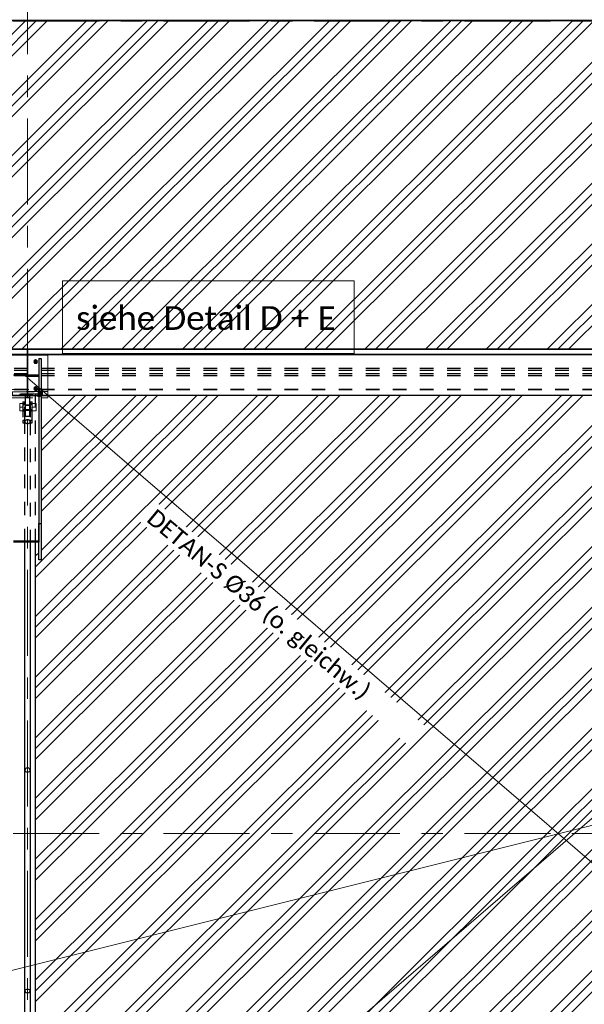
# Model space of a CAD drawing. Header units: metres. Extents: x -25 to 81, y -4 to 26.
# Tile 32 of 53: x 29.91 to 34.09, y 5.5 to 12.77. Entities that reach past the tile are written whole.
import ezdxf

# ---------------------------------------------------------------- set-up
doc = ezdxf.new("R2010")
doc.units = ezdxf.units.M
for name, pattern in [('Rasterlinie', [1.11125, 0.635, -0.15875, 0.15875, -0.15875]), ('Strich', [0.3175, 0.15875, -0.15875]), ('Verdeckt', [0.15, 0.1, -0.05])]:
    doc.linetypes.add(name, pattern=pattern)
for name, color, linetype, lineweight in [('_Verdeckte Linien_', 7, 'Strich', 18), ('A-DETL-THIN', 151, 'Continuous', 18), ('A-FLOR', 192, 'Continuous', 35), ('A-FLOR-PATT', 8, 'Continuous', 50), ('S-BEAM', 12, 'Continuous', 35), ('S-BEAM-HDLN', 1, 'Verdeckt', 25), ('S-COLS', 52, 'Continuous', 18), ('S-COLS-HDLN', 52, 'Verdeckt', 25), ('S-GRID', 1, 'Continuous', 9), ('Text', 250, 'Continuous', 9), ('Tragwerksverbindungen', 7, 'Continuous', 18)]:
    doc.layers.add(name, color=color, linetype=linetype, lineweight=lineweight)
doc.styles.add('Calibri_2', font='calibri.ttf', dxfattribs={"height": 0.125})
doc.styles.add('Calibri_4', font='calibri.ttf', dxfattribs={"height": 0.175})

# ---------------------------------------------------------------- blocks, each defined once
blk = doc.blocks.new('FP_32-Dach _Draufsicht_')
at = {"layer": 'A-FLOR-PATT', "lineweight": 18}
for p, q in [((16.1163, 10.3417), (18.5515, 12.7676)), ((16.1163, 10.3417), (18.5515, 12.7676)), ((16.1956, 10.3417), (18.6308, 12.7676)), ((16.1956, 10.3417), (18.6308, 12.7676)), ((16.275, 10.3417), (18.7102, 12.7676)), ((16.275, 10.3417), (18.7102, 12.7676)), ((16.5653, 10.3417), (19.0005, 12.7676)), ((16.5653, 10.3417), (19.0005, 12.7676)), ((16.6447, 10.3417), (19.0799, 12.7676)), ((16.6447, 10.3417), (19.0799, 12.7676)), ((16.724, 10.3417), (19.1592, 12.7676)), ((16.724, 10.3417), (19.1592, 12.7676)), ((17.0143, 10.3417), (19.4495, 12.7676)), ((17.0143, 10.3417), (19.4495, 12.7676)), ((17.0937, 10.3417), (19.5289, 12.7676)), ((17.0937, 10.3417), (19.5289, 12.7676)), ((17.1731, 10.3417), (19.6082, 12.7676)), ((17.1731, 10.3417), (19.6082, 12.7676)), ((17.4633, 10.3417), (19.8985, 12.7676)), ((17.4633, 10.3417), (19.8985, 12.7676)), ((17.5427, 10.3417), (19.9779, 12.7676)), ((17.5427, 10.3417), (19.9779, 12.7676)), ((17.6221, 10.3417), (20.0573, 12.7676)), ((17.6221, 10.3417), (20.0573, 12.7676)), ((17.9123, 10.3417), (20.3475, 12.7676)), ((17.9123, 10.3417), (20.3475, 12.7676)), ((17.9917, 10.3417), (20.4269, 12.7676)), ((17.9917, 10.3417), (20.4269, 12.7676)), ((18.0711, 10.3417), (20.5063, 12.7676)), ((18.0711, 10.3417), (20.5063, 12.7676)), ((18.3614, 10.3417), (20.7965, 12.7676)), ((18.3614, 10.3417), (20.7965, 12.7676)), ((18.4407, 10.3417), (20.8759, 12.7676)), ((18.4407, 10.3417), (20.8759, 12.7676)), ((18.5201, 10.3417), (20.9553, 12.7676)), ((18.5201, 10.3417), (20.9553, 12.7676)), ((18.8104, 10.3417), (21.2455, 12.7676)), ((18.8104, 10.3417), (21.2455, 12.7676)), ((18.8897, 10.3417), (21.3249, 12.7676)), ((18.8897, 10.3417), (21.3249, 12.7676)), ((18.9691, 10.3417), (21.4043, 12.7676)), ((18.9691, 10.3417), (21.4043, 12.7676)), ((19.2594, 10.3417), (21.6946, 12.7676)), ((19.2594, 10.3417), (21.6946, 12.7676)), ((19.3388, 10.3417), (21.7739, 12.7676)), ((19.3388, 10.3417), (21.7739, 12.7676)), ((19.4181, 10.3417), (21.8533, 12.7676)), ((19.4181, 10.3417), (21.8533, 12.7676)), ((19.7084, 10.3417), (22.1436, 12.7676)), ((19.7084, 10.3417), (22.1436, 12.7676)), ((19.7878, 10.3417), (22.2229, 12.7676)), ((19.7878, 10.3417), (22.2229, 12.7676)), ((19.8672, 10.3417), (22.3023, 12.7676)), ((19.8672, 10.3417), (22.3023, 12.7676)), ((20.1574, 10.3417), (22.5926, 12.7676)), ((20.1574, 10.3417), (22.5926, 12.7676)), ((20.2368, 10.3417), (22.672, 12.7676)), ((20.2368, 10.3417), (22.672, 12.7676)), ((20.3162, 10.3417), (22.7513, 12.7676)), ((20.3162, 10.3417), (22.7513, 12.7676)), ((20.6064, 10.3417), (23.0416, 12.7676)), ((20.6064, 10.3417), (23.0416, 12.7676)), ((20.6858, 10.3417), (23.121, 12.7676)), ((20.6858, 10.3417), (23.121, 12.7676)), ((20.7652, 10.3417), (23.2003, 12.7676)), ((20.7652, 10.3417), (23.2003, 12.7676)), ((21.0555, 10.3417), (23.4906, 12.7676)), ((21.0555, 10.3417), (23.4906, 12.7676)), ((21.1348, 10.3417), (23.57, 12.7676)), ((21.1348, 10.3417), (23.57, 12.7676)), ((21.2142, 10.3417), (23.6494, 12.7676)), ((21.2142, 10.3417), (23.6494, 12.7676)), ((21.5045, 10.3417), (23.9396, 12.7676)), ((21.5045, 10.3417), (23.9396, 12.7676)), ((21.5839, 10.3417), (24.019, 12.7676)), ((21.5839, 10.3417), (24.019, 12.7676)), ((21.6632, 10.3417), (24.0984, 12.7676)), ((21.6632, 10.3417), (24.0984, 12.7676)), ((21.9535, 10.3417), (24.3886, 12.7676)), ((21.9535, 10.3417), (24.3886, 12.7676)), ((22.0329, 10.3417), (24.468, 12.7676)), ((22.0329, 10.3417), (24.468, 12.7676)), ((22.1122, 10.3417), (24.5474, 12.7676)), ((22.1122, 10.3417), (24.5474, 12.7676)), ((22.4025, 10.3417), (24.8376, 12.7676)), ((22.4025, 10.3417), (24.8376, 12.7676)), ((22.4819, 10.3417), (24.917, 12.7676)), ((22.4819, 10.3417), (24.917, 12.7676)), ((22.5613, 10.3417), (24.9964, 12.7676)), ((22.5613, 10.3417), (24.9964, 12.7676)), ((18.6235, 8.7346), (19.8935, 9.9997)), ((18.6235, 8.2873), (20.3425, 9.9997)), ((18.6235, 7.84), (20.7915, 9.9997)), ((18.6235, 7.3926), (21.2405, 9.9997)), ((18.6235, 6.9453), (21.6895, 9.9997)), ((18.6235, 8.6555), (19.9728, 9.9997)), ((18.6235, 8.2082), (20.4218, 9.9997)), ((18.6235, 7.7609), (20.8709, 9.9997)), ((18.6235, 7.3136), (21.3199, 9.9997)), ((18.6235, 6.8663), (21.7689, 9.9997)), ((18.6235, 8.3663), (20.2631, 9.9997)), ((18.6235, 7.919), (20.7121, 9.9997)), ((18.6235, 7.4717), (21.1611, 9.9997)), ((18.6235, 7.0244), (21.6101, 9.9997)), ((18.6235, 8.7346), (19.8935, 9.9997)), ((18.6235, 8.2873), (20.3425, 9.9997)), ((18.6235, 7.84), (20.7915, 9.9997)), ((18.6235, 7.3926), (21.2405, 9.9997)), ((18.6235, 6.9453), (21.6895, 9.9997)), ((18.6235, 8.6555), (19.9728, 9.9997)), ((18.6235, 8.2082), (20.4218, 9.9997)), ((18.6235, 7.7609), (20.8709, 9.9997)), ((18.6235, 7.3136), (21.3199, 9.9997)), ((18.6235, 6.8663), (21.7689, 9.9997)), ((18.6235, 8.3663), (20.2631, 9.9997)), ((18.6235, 7.919), (20.7121, 9.9997)), ((18.6235, 7.4717), (21.1611, 9.9997)), ((18.6235, 7.0244), (21.6101, 9.9997)), ((18.6635, 9.669), (18.9954, 9.9997)), ((18.6635, 9.2217), (19.4444, 9.9997)), ((18.6635, 9.59), (19.0748, 9.9997)), ((18.6635, 9.1426), (19.5238, 9.9997)), ((18.6635, 9.7481), (18.916, 9.9997)), ((18.6635, 9.3008), (19.3651, 9.9997)), ((18.6635, 8.8535), (19.8141, 9.9997)), ((18.6635, 9.669), (18.9954, 9.9997)), ((18.6635, 9.2217), (19.4444, 9.9997)), ((18.6635, 9.59), (19.0748, 9.9997)), ((18.6635, 9.1426), (19.5238, 9.9997)), ((18.6635, 9.7481), (18.916, 9.9997)), ((18.6635, 9.3008), (19.3651, 9.9997)), ((18.6635, 8.8535), (19.8141, 9.9997)), ((18.8213, 6.7741), (22.0591, 9.9997)), ((18.8213, 6.7741), (22.0591, 9.9997)), ((18.9007, 6.7741), (22.1385, 9.9997)), ((18.9007, 6.7741), (22.1385, 9.9997)), ((18.9801, 6.7741), (22.2179, 9.9997)), ((18.9801, 6.7741), (22.2179, 9.9997)), ((19.2703, 6.7741), (22.5082, 9.9997)), ((19.2703, 6.7741), (22.5082, 9.9997)), ((19.3497, 6.7741), (22.5875, 9.9997)), ((19.3497, 6.7741), (22.5875, 9.9997)), ((19.4291, 6.7741), (22.6669, 9.9997)), ((19.4291, 6.7741), (22.6669, 9.9997)), ((19.7193, 6.7741), (22.9572, 9.9997)), ((19.7193, 6.7741), (22.9572, 9.9997)), ((19.7987, 6.7741), (23.0365, 9.9997)), ((19.7987, 6.7741), (23.0365, 9.9997)), ((19.8781, 6.7741), (23.1159, 9.9997)), ((19.8781, 6.7741), (23.1159, 9.9997)), ((20.1683, 6.7741), (23.4062, 9.9997)), ((20.1683, 6.7741), (23.4062, 9.9997)), ((20.2477, 6.7741), (23.4856, 9.9997)), ((20.2477, 6.7741), (23.4856, 9.9997)), ((20.3271, 6.7741), (23.5649, 9.9997)), ((20.3271, 6.7741), (23.5649, 9.9997)), ((20.6174, 6.7741), (23.8552, 9.9997)), ((20.6174, 6.7741), (23.8552, 9.9997)), ((20.6967, 6.7741), (23.9346, 9.9997)), ((20.6967, 6.7741), (23.9346, 9.9997)), ((20.7761, 6.7741), (24.0139, 9.9997)), ((20.7761, 6.7741), (24.0139, 9.9997)), ((21.0664, 6.7741), (24.3042, 9.9997)), ((21.0664, 6.7741), (24.3042, 9.9997)), ((21.1457, 6.7741), (24.3836, 9.9997)), ((21.1457, 6.7741), (24.3836, 9.9997)), ((21.2251, 6.7741), (24.463, 9.9997)), ((21.2251, 6.7741), (24.463, 9.9997)), ((21.5154, 6.7741), (24.7532, 9.9997)), ((21.5154, 6.7741), (24.7532, 9.9997)), ((21.5948, 6.7741), (24.8326, 9.9997)), ((21.5948, 6.7741), (24.8326, 9.9997)), ((21.6741, 6.7741), (24.912, 9.9997)), ((21.6741, 6.7741), (24.912, 9.9997)), ((21.9644, 6.7741), (25.2022, 9.9997)), ((21.9644, 6.7741), (25.2022, 9.9997)), ((22.0438, 6.7741), (25.2816, 9.9997)), ((22.0438, 6.7741), (25.2816, 9.9997)), ((22.1231, 6.7741), (25.361, 9.9997)), ((22.1231, 6.7741), (25.361, 9.9997)), ((22.4134, 6.7741), (25.6512, 9.9997)), ((22.4134, 6.7741), (25.6512, 9.9997)), ((22.4928, 6.7741), (25.7306, 9.9997)), ((22.4928, 6.7741), (25.7306, 9.9997)), ((22.5722, 6.7741), (25.81, 9.9997)), ((22.5722, 6.7741), (25.81, 9.9997)), ((18.6235, 8.8136), (18.6475, 8.8375)), ((18.6235, 8.8136), (18.6475, 8.8375)), ((18.6235, 6.498), (18.9007, 6.7741)), ((18.6235, 6.0507), (19.3497, 6.7741)), ((18.6235, 5.6034), (19.7987, 6.7741)), ((18.6235, 5.1561), (20.2477, 6.7741)), ((18.6235, 4.7088), (20.6967, 6.7741)), ((18.6235, 6.419), (18.9801, 6.7741)), ((18.6235, 5.9716), (19.4291, 6.7741)), ((18.6235, 5.5243), (19.8781, 6.7741)), ((18.6235, 5.077), (20.3271, 6.7741)), ((18.6235, 4.6297), (20.7761, 6.7741)), ((18.6235, 6.5771), (18.8213, 6.7741)), ((18.6235, 6.1298), (19.2703, 6.7741)), ((18.6235, 5.6825), (19.7193, 6.7741)), ((18.6235, 5.2352), (20.1683, 6.7741)), ((18.6235, 4.7879), (20.6174, 6.7741)), ((18.6235, 6.498), (18.9007, 6.7741)), ((18.6235, 6.0507), (19.3497, 6.7741)), ((18.6235, 5.6034), (19.7987, 6.7741)), ((18.6235, 5.1561), (20.2477, 6.7741)), ((18.6235, 4.7088), (20.6967, 6.7741)), ((18.6235, 6.419), (18.9801, 6.7741)), ((18.6235, 5.9716), (19.4291, 6.7741)), ((18.6235, 5.5243), (19.8781, 6.7741)), ((18.6235, 5.077), (20.3271, 6.7741)), ((18.6235, 4.6297), (20.7761, 6.7741)), ((18.6235, 6.5771), (18.8213, 6.7741)), ((18.6235, 6.1298), (19.2703, 6.7741)), ((18.6235, 5.6825), (19.7193, 6.7741)), ((18.6235, 5.2352), (20.1683, 6.7741)), ((18.6235, 4.7879), (20.6174, 6.7741)), ((18.6835, 4.3213), (21.1457, 6.7741)), ((18.6835, 3.874), (21.5948, 6.7741)), ((18.6835, 4.2422), (21.2251, 6.7741)), ((18.6835, 3.7949), (21.6741, 6.7741)), ((18.6835, 4.4003), (21.0664, 6.7741)), ((18.6835, 3.953), (21.5154, 6.7741)), ((18.6835, 3.5057), (21.9644, 6.7741)), ((18.6835, 4.3213), (21.1457, 6.7741)), ((18.6835, 3.874), (21.5948, 6.7741)), ((18.6835, 4.2422), (21.2251, 6.7741)), ((18.6835, 3.7949), (21.6741, 6.7741)), ((18.6835, 4.4003), (21.0664, 6.7741)), ((18.6835, 3.953), (21.5154, 6.7741)), ((18.6835, 3.5057), (21.9644, 6.7741)), ((18.722, 3.465), (22.0438, 6.7741)), ((18.722, 3.465), (22.0438, 6.7741)), ((18.8014, 3.465), (22.1231, 6.7741)), ((18.8014, 3.465), (22.1231, 6.7741)), ((19.0916, 3.465), (22.4134, 6.7741)), ((19.0916, 3.465), (22.4134, 6.7741)), ((19.171, 3.465), (22.4928, 6.7741)), ((19.171, 3.465), (22.4928, 6.7741)), ((19.2504, 3.465), (22.5722, 6.7741)), ((19.2504, 3.465), (22.5722, 6.7741)), ((19.5407, 3.465), (22.8624, 6.7741)), ((19.5407, 3.465), (22.8624, 6.7741)), ((19.62, 3.465), (22.9418, 6.7741)), ((19.62, 3.465), (22.9418, 6.7741)), ((19.6994, 3.465), (23.0212, 6.7741)), ((19.6994, 3.465), (23.0212, 6.7741)), ((19.9897, 3.465), (23.3114, 6.7741)), ((19.9897, 3.465), (23.3114, 6.7741)), ((20.069, 3.465), (23.3908, 6.7741)), ((20.069, 3.465), (23.3908, 6.7741)), ((20.1484, 3.465), (23.4702, 6.7741)), ((20.1484, 3.465), (23.4702, 6.7741)), ((20.4387, 3.465), (23.7604, 6.7741)), ((20.4387, 3.465), (23.7604, 6.7741)), ((20.5181, 3.465), (23.8398, 6.7741)), ((20.5181, 3.465), (23.8398, 6.7741)), ((20.5974, 3.465), (23.9192, 6.7741)), ((20.5974, 3.465), (23.9192, 6.7741))]:
    blk.add_line(p, q, dxfattribs=at)
blk = doc.blocks.new('HEB Träger - HEB 500-V41-Dach _Draufsicht_')
at = {"layer": 'S-BEAM', "lineweight": 25}
for p, q in [((46.5635, 22.3397), (-1.4365, 22.3397)), ((46.5635, 22.3421), (3.9213, 22.3421)), ((46.5635, 22.301), (-1.4365, 22.301)), ((46.5635, 22.2985), (-1.4365, 22.2985)), ((26.4135, 21.9997), (18.7135, 21.9997))]:
    blk.add_line(p, q, dxfattribs=at)
at = {"layer": 'S-BEAM-HDLN'}
for p, q in [((46.5635, 22.1975), (-1.4365, 22.1975)), ((46.5635, 22.183), (-1.4365, 22.183)), ((46.5635, 22.1588), (-1.4365, 22.1588)), ((46.5635, 22.1443), (-1.4365, 22.1443)), ((46.5635, 22.0432), (-1.4365, 22.0432)), ((46.5635, 22.0408), (-1.4365, 22.0408)), ((-1.4365, 22.0021), (46.5635, 22.0021)), ((18.7135, 21.9997), (18.4136, 21.9997))]:
    blk.add_line(p, q, dxfattribs=at)
blk = doc.blocks.new('Rundstahl Träger - RB 36-V39-Dach _Draufsicht_')
at = {"layer": 'S-BEAM', "lineweight": 25}
for p, q in [((2.5435, 17.6012), (2.5435, 20.9147)), ((2.5835, 20.9147), (2.5835, 17.6012))]:
    blk.add_line(p, q, dxfattribs=at)
for major_axis, start_param, end_param in [((0.02, 0), 0.014492, 3.127101), ((-0.02, 0), 0, 3.141593)]:
    blk.add_ellipse((2.5635, 17.6012), major_axis=major_axis, ratio=0.649446, start_param=start_param, end_param=end_param, dxfattribs=at)
at = {"layer": 'S-BEAM-HDLN'}
for p, q in [((2.5435, 20.9148), (2.5435, 21.8058)), ((2.5835, 21.8058), (2.5835, 20.9148))]:
    blk.add_line(p, q, dxfattribs=at)
for start_param, end_param in [(0, 3.141593), (3.156084, 6.268693)]:
    blk.add_ellipse((2.5635, 21.8058), major_axis=(0.02, 0), ratio=0.649446, start_param=start_param, end_param=end_param, dxfattribs=at)
blk = doc.blocks.new('Rundstahl Träger - RB 36-V40-Dach _Draufsicht_')
at = {"layer": 'S-BEAM', "lineweight": 25}
for p, q in [((2.5435, 16.3748), (2.5435, 19.2329)), ((2.5835, 19.2329), (2.5835, 16.3748))]:
    blk.add_line(p, q, dxfattribs=at)
for start_param, end_param in [(0, 3.141593), (3.154186, 6.270592)]:
    blk.add_ellipse((2.5635, 19.2329), major_axis=(0.02, 0), ratio=0.750552, start_param=start_param, end_param=end_param, dxfattribs=at)
at = {"layer": 'S-BEAM-HDLN'}
for p, q in [((2.5435, 15.6139), (2.5435, 16.3748)), ((2.5835, 16.3748), (2.5835, 15.6139))]:
    blk.add_line(p, q, dxfattribs=at)
for start_param, end_param in [(0.012594, 3.128999), (3.141593, 6.283185)]:
    blk.add_ellipse((2.5635, 15.6139), major_axis=(0.02, 0), ratio=0.750552, start_param=start_param, end_param=end_param, dxfattribs=at)
blk = doc.blocks.new('Öse45 - Öse2-1138563-Dach _Draufsicht_')
at = {"layer": 'S-COLS-HDLN'}
for p, q in [((2.5287, 46.9145), (2.5437, 46.9145)), ((2.5287, 46.9145), (2.5287, 46.9012)), ((2.5437, 46.9012), (2.5437, 46.9145)), ((2.5287, 46.9012), (2.5287, 46.7769)), ((2.5287, 46.9012), (2.5437, 46.9012)), ((2.5287, 46.8934), (2.5437, 46.8934)), ((2.5437, 46.8563), (2.5287, 46.8563)), ((2.5287, 46.8484), (2.5437, 46.8484)), ((2.5437, 46.7769), (2.5437, 46.9012)), ((2.5287, 46.7769), (2.5287, 46.7588)), ((2.5437, 46.7769), (2.5287, 46.7769)), ((2.5287, 46.7588), (2.5437, 46.7588)), ((2.5437, 46.7588), (2.5437, 46.7769))]:
    blk.add_line(p, q, dxfattribs=at)
blk = doc.blocks.new('Öse46 - Öse2-1138577-Dach _Draufsicht_')
at = {"layer": 'S-COLS-HDLN'}
for p, q in [((2.5835, 46.9145), (2.5985, 46.9145)), ((2.5835, 46.9145), (2.5835, 46.9012)), ((2.5985, 46.9012), (2.5985, 46.9145)), ((2.5835, 46.9012), (2.5835, 46.7769)), ((2.5835, 46.9012), (2.5985, 46.9012)), ((2.5835, 46.8934), (2.5985, 46.8934)), ((2.5985, 46.8563), (2.5835, 46.8563)), ((2.5835, 46.8484), (2.5985, 46.8484)), ((2.5985, 46.7769), (2.5985, 46.9012)), ((2.5835, 46.7769), (2.5835, 46.7588)), ((2.5985, 46.7769), (2.5835, 46.7769)), ((2.5835, 46.7588), (2.5985, 46.7588)), ((2.5985, 46.7588), (2.5985, 46.7769))]:
    blk.add_line(p, q, dxfattribs=at)
blk = doc.blocks.new('SP-TV-Schraube_Mutter_001 - M36-1128530-Dach _Draufsicht_')
at = {"layer": '_Verdeckte Linien_'}
for p, q in [((0, 0.0225), (-0.0275, 0.0225)), ((-0.0275, 0), (-0.0275, 0.0225)), ((-0.0275, 0), (0, 0)), ((-0.018, -0.0698), (-0.018, 0)), ((0.0275, 0.0225), (0, 0.0225)), ((0, 0.0225), (0, 0)), ((0, 0), (0.0275, 0)), ((0.018, 0), (0.018, -0.0698)), ((0.0275, 0.0225), (0.0275, 0)), ((0, -0.0698), (-0.0275, -0.0698)), ((-0.0275, -0.0988), (-0.0275, -0.0698)), ((0.0275, -0.0698), (0, -0.0698)), ((0, -0.0698), (0, -0.0988)), ((0.0275, -0.0698), (0.0275, -0.0988)), ((-0.0275, -0.0988), (0, -0.0988)), ((0, -0.0988), (0.0275, -0.0988))]:
    blk.add_line(p, q, dxfattribs=at)
blk = doc.blocks.new('Verbindungsblech23 - Verbindungsblech2-1138802-Dach _Draufsicht_')
at = {"layer": 'S-COLS'}
for p, q in [((2.5605, 34.9389), (2.5605, 34.9026)), ((2.5605, 34.9389), (2.5665, 34.9389)), ((2.5665, 34.9026), (2.5665, 34.9389)), ((2.5605, 34.9026), (2.5605, 34.9008)), ((2.5665, 34.9026), (2.5605, 34.9026)), ((2.5665, 34.9008), (2.5665, 34.9026))]:
    blk.add_line(p, q, dxfattribs=at)
at = {"layer": 'S-COLS-HDLN'}
for p, q in [((2.5665, 34.9264), (2.5605, 34.9264)), ((2.5605, 34.9008), (2.5605, 34.8876)), ((2.5605, 34.8876), (2.5605, 34.7837)), ((2.5605, 34.8876), (2.5665, 34.8876)), ((2.5665, 34.8876), (2.5665, 34.9008)), ((2.5665, 34.7837), (2.5665, 34.8876)), ((2.5605, 34.8223), (2.5665, 34.8223)), ((2.5665, 34.7953), (2.5605, 34.7953)), ((2.5605, 34.7837), (2.5605, 34.7608)), ((2.5665, 34.7837), (2.5605, 34.7837)), ((2.5605, 34.7608), (2.5665, 34.7608)), ((2.5665, 34.7608), (2.5665, 34.7837))]:
    blk.add_line(p, q, dxfattribs=at)
blk = doc.blocks.new('Verbindungsblech24 - Verbindungsblech2-1138819-Dach _Draufsicht_')
at = {"layer": 'S-COLS-HDLN'}
for p, q in [((2.5605, 34.7808), (2.5605, 34.7464)), ((2.5605, 34.7808), (2.5665, 34.7808)), ((2.5665, 34.7464), (2.5665, 34.7808)), ((2.5665, 34.7581), (2.5605, 34.7581)), ((2.5605, 34.7464), (2.5605, 34.7193)), ((2.5665, 34.7464), (2.5605, 34.7464)), ((2.5605, 34.7193), (2.5605, 34.6154)), ((2.5605, 34.7193), (2.5665, 34.7193)), ((2.5665, 34.7193), (2.5665, 34.7464)), ((2.5665, 34.6154), (2.5665, 34.7193)), ((2.5605, 34.6541), (2.5665, 34.6541)), ((2.5665, 34.6391), (2.5605, 34.6391)), ((2.5605, 34.6154), (2.5605, 34.6028)), ((2.5665, 34.6154), (2.5605, 34.6154)), ((2.5665, 34.6028), (2.5665, 34.6154)), ((2.5605, 34.6028), (2.5665, 34.6028))]:
    blk.add_line(p, q, dxfattribs=at)
blk = doc.blocks.new('Lasche richtig24 - Lasche richtig-1138838-Dach _Draufsicht_')
at = {"layer": 'S-COLS-HDLN'}
for p, q in [((2.546, 34.6064), (2.546, 34.5842)), ((2.546, 34.6064), (2.581, 34.6064)), ((2.581, 34.601), (2.546, 34.601)), ((2.546, 34.5842), (2.546, 34.5271)), ((2.581, 34.5842), (2.546, 34.5842)), ((2.581, 34.5842), (2.581, 34.6064)), ((2.581, 34.5271), (2.581, 34.5842)), ((2.546, 34.5271), (2.546, 34.4432)), ((2.546, 34.5263), (2.581, 34.5263)), ((2.581, 34.4892), (2.546, 34.4892)), ((2.581, 34.4432), (2.581, 34.5271)), ((2.581, 34.4432), (2.546, 34.4432))]:
    blk.add_line(p, q, dxfattribs=at)
blk = doc.blocks.new('SP-TV-Schraube_DIN4017_001 - M12-1132153-Dach _Draufsicht_')
at = {"layer": '_Verdeckte Linien_'}
for p, q in [((2.6425, 22.0076), (2.6425, 22.0534)), ((2.6545, 22.0534), (2.6545, 22.0076)), ((2.6395, 22.008), (2.6485, 22.0085)), ((2.6395, 22.0071), (2.6395, 22.008)), ((2.6485, 22.0067), (2.6395, 22.0071)), ((2.6395, 22.0071), (2.6395, 21.9997)), ((2.6485, 22.001), (2.6395, 22.0006)), ((2.6395, 21.9997), (2.6485, 21.9992)), ((2.6485, 22.0085), (2.6575, 22.008)), ((2.6485, 22.0067), (2.6485, 22.0085)), ((2.6575, 22.0071), (2.6485, 22.0067)), ((2.6485, 21.9992), (2.6485, 22.0067)), ((2.6575, 22.0006), (2.6485, 22.001)), ((2.6485, 21.9992), (2.6575, 21.9997)), ((2.6575, 22.008), (2.6575, 22.0071)), ((2.6575, 21.9997), (2.6575, 22.0071))]:
    blk.add_line(p, q, dxfattribs=at)
for centre, start_param, end_param in [((2.6485, 22.0534), 0, 3.141593), ((2.6485, 22.0534), 3.141593, 6.283185), ((2.6485, 22.0076), 0, 3.141593), ((2.6485, 22.0076), 3.141593, 6.283185)]:
    blk.add_ellipse(centre, major_axis=(0.006, 0), ratio=0.087156, start_param=start_param, end_param=end_param, dxfattribs=at)
blk = doc.blocks.new('SP-TV-Schraube_DIN4017_001 - M12-1132165-Dach _Draufsicht_')
at = {"layer": '_Verdeckte Linien_'}
for p, q in [((2.6425, 22.0001), (2.6425, 22.0456)), ((2.6545, 22.0456), (2.6545, 22.0001)), ((2.6395, 22.0006), (2.6485, 22.001)), ((2.6395, 21.9997), (2.6395, 22.0006)), ((2.6485, 21.9992), (2.6395, 21.9997)), ((2.6395, 21.9997), (2.6395, 21.9922)), ((2.6485, 21.9935), (2.6395, 21.9931)), ((2.6395, 21.9922), (2.6485, 21.9917)), ((2.6485, 22.001), (2.6575, 22.0006)), ((2.6485, 21.9993), (2.6485, 22.001)), ((2.6575, 21.9997), (2.6485, 21.9992)), ((2.6485, 21.9917), (2.6485, 21.9992)), ((2.6575, 21.9931), (2.6485, 21.9935)), ((2.6485, 21.9917), (2.6575, 21.9922)), ((2.6575, 22.0006), (2.6575, 21.9997)), ((2.6575, 21.9922), (2.6575, 21.9997))]:
    blk.add_line(p, q, dxfattribs=at)
for centre, start_param, end_param in [((2.6485, 22.0456), 0, 3.141593), ((2.6485, 22.0456), 3.141593, 6.283185), ((2.6485, 22.0001), 0, 3.141593), ((2.6485, 22.0001), 3.141593, 6.283185)]:
    blk.add_ellipse(centre, major_axis=(0.006, 0), ratio=0.087156, start_param=start_param, end_param=end_param, dxfattribs=at)
blk = doc.blocks.new('SP-TV-AP-Rechteck_002 - AP-Rechteck-V55-Dach _Draufsicht_')
at = {"layer": '_Verdeckte Linien_'}
for p, q in [((2.4135, 9.9997), (2.4135, 10.0428)), ((2.4135, 10.0428), (2.7135, 10.0428)), ((2.7135, 10.0428), (2.7135, 9.9997)), ((2.7135, 10.0279), (2.4135, 10.0279)), ((2.6635, 9.9975), (2.4436, 9.9975)), ((2.4436, 9.9826), (2.6635, 9.9826))]:
    blk.add_line(p, q, dxfattribs=at)
at = {"layer": 'Tragwerksverbindungen'}
for p, q in [((2.4135, 9.9997), (2.4135, 9.9993)), ((2.4135, 9.9975), (2.4135, 9.9993)), ((2.4435, 9.9975), (2.4135, 9.9975)), ((2.4135, 9.9975), (2.4135, 9.9826)), ((2.4135, 9.9826), (2.4435, 9.9826)), ((2.7135, 9.9975), (2.6635, 9.9975)), ((2.6635, 9.9826), (2.7135, 9.9826)), ((2.7135, 9.9993), (2.7135, 9.9997)), ((2.7135, 9.9993), (2.7135, 9.9975)), ((2.7135, 9.9975), (2.7135, 9.9826))]:
    blk.add_line(p, q, dxfattribs=at)
blk = doc.blocks.new('SP-TV-AP-Rechteck_002 - AP-Rechteck-V57-Dach _Draufsicht_')
at = {"layer": '_Verdeckte Linien_'}
for p, q in [((2.4135, 9.9997), (2.7135, 9.9997)), ((2.6635, 9.9979), (2.4436, 9.9979))]:
    blk.add_line(p, q, dxfattribs=at)
at = {"layer": 'Tragwerksverbindungen'}
for p, q in [((2.7135, 10.2985), (2.4135, 10.2985)), ((2.4135, 10.2985), (2.4135, 10.2968)), ((2.4135, 9.9979), (2.4135, 10.2968)), ((2.4135, 10.2968), (2.7135, 10.2968)), ((2.7135, 10.2985), (2.7135, 10.2968)), ((2.7135, 10.2968), (2.7135, 9.9979)), ((2.4435, 9.9979), (2.4135, 9.9979)), ((2.7135, 9.9979), (2.6635, 9.9979))]:
    blk.add_line(p, q, dxfattribs=at)
blk = doc.blocks.new('SP-TV-AP-Rechteck_002 - AP-Rechteck-V47-Dach _Draufsicht_')
at = {"layer": '_Verdeckte Linien_'}
for p, q in [((2.4535, 22.0121), (2.4535, 22.0261)), ((2.4535, 22.0261), (2.6735, 22.0261)), ((2.6735, 22.0121), (2.4535, 22.0121)), ((2.4535, 22.0121), (2.4535, 21.9972)), ((2.6735, 22.0111), (2.4535, 22.0111)), ((2.4535, 21.9972), (2.6735, 21.9972)), ((2.6735, 22.0261), (2.6735, 22.0121)), ((2.6735, 22.0121), (2.6735, 21.9972))]:
    blk.add_line(p, q, dxfattribs=at)
blk = doc.blocks.new('SP-TV-Schraube_DIN4017_001 - M14-V48-Dach _Draufsicht_')
at = {"layer": '_Verdeckte Linien_'}
for p, q in [((2.6235, 22.0644), (2.613, 22.0583)), ((2.613, 22.0575), (2.6235, 22.0636)), ((2.613, 22.0583), (2.613, 22.0575)), ((2.613, 22.0455), (2.613, 22.0575)), ((2.613, 22.0462), (2.6235, 22.0402)), ((2.617, 22.0432), (2.613, 22.0455)), ((2.6165, 22.0458), (2.6165, 22.0515)), ((2.6235, 22.0394), (2.6172, 22.0431)), ((2.634, 22.0583), (2.6235, 22.0644)), ((2.6235, 22.0644), (2.6235, 22.0636)), ((2.6235, 22.0636), (2.634, 22.0575)), ((2.6235, 22.0402), (2.634, 22.0462)), ((2.6299, 22.0431), (2.6235, 22.0394)), ((2.6235, 22.0402), (2.6235, 22.0394)), ((2.634, 22.0455), (2.63, 22.0432)), ((2.6305, 22.0515), (2.6305, 22.0458)), ((2.634, 22.0575), (2.634, 22.0583)), ((2.634, 22.0575), (2.634, 22.0455))]:
    blk.add_line(p, q, dxfattribs=at)
for centre, start_param, end_param in [((2.6235, 22.0515), 0, 3.141593), ((2.6235, 22.0458), 0, 3.141593), ((2.6235, 22.0515), 3.141593, 3.559583), ((2.6235, 22.0458), 3.141593, 6.283185), ((2.6235, 22.0515), 3.579632, 5.845146), ((2.6235, 22.0515), 5.865195, 6.283185)]:
    blk.add_ellipse(centre, major_axis=(0.007, 0), ratio=0.996195, start_param=start_param, end_param=end_param, dxfattribs=at)
blk = doc.blocks.new('TH-VE-Mutter - M14-V49-Dach _Draufsicht_')
at = {"layer": '_Verdeckte Linien_'}
for p, q in [((2.6108, 22.0465), (2.6108, 22.0471)), ((2.6172, 22.0573), (2.6172, 22.058)), ((2.6172, 22.0355), (2.6172, 22.0361)), ((2.6176, 22.0463), (2.6176, 22.0471)), ((2.6294, 22.0471), (2.6294, 22.0463)), ((2.6299, 22.0573), (2.6299, 22.058)), ((2.6299, 22.0355), (2.6299, 22.0361)), ((2.6362, 22.0471), (2.6362, 22.0465))]:
    blk.add_line(p, q, dxfattribs=at)
for centre, major_axis, start_param, end_param in [((2.6235, 22.0472), (0.0099, 0), 0, 3.141593), ((2.6235, 22.0462), (0.0099, 0), 0, 3.141593), ((2.6235, 22.0472), (0.0099, 0), 3.141593, 3.171412), ((2.6235, 22.0472), (0.0099, 0), 3.210102, 6.214676), ((2.6235, 22.0462), (0.0099, 0), 3.141593, 6.283185), ((2.6235, 22.0472), (0.007, 0), 0, 3.141593), ((2.6235, 22.0462), (0.007, 0), 0, 3.141593), ((2.6235, 22.0472), (0.007, 0), 3.141593, 3.183766), ((2.6235, 22.0462), (0.007, 0), 3.141593, 6.283185), ((2.6235, 22.0472), (0.007, 0), 3.238485, 6.186293), ((2.6235, 22.0471), (0.00592, 0), 0, 3.141593), ((2.6235, 22.0463), (0.00592, 0), 0, 3.141593), ((2.6235, 22.0471), (0.00592, 0), 3.141593, 3.175287), ((2.6235, 22.0471), (0.00592, 0), 3.240022, 6.184756), ((2.6235, 22.0463), (0.00592, 0), 3.141593, 6.283185), ((2.6235, 22.0471), (0.00592, 0), 6.249491, 6.283185), ((2.6235, 22.0472), (0.007, 0), 6.241012, 6.283185), ((2.6235, 22.0472), (0.0099, 0), 6.253366, 6.283185)]:
    blk.add_ellipse(centre, major_axis=major_axis, ratio=0.996195, start_param=start_param, end_param=end_param, dxfattribs=at)
for points in [[(2.6108, 22.0471), (2.6115, 22.0483), (2.613, 22.0508), (2.615, 22.0544), (2.6165, 22.0568), (2.6172, 22.058)], [(2.6172, 22.0573), (2.6165, 22.0561), (2.615, 22.0535), (2.613, 22.05), (2.6115, 22.0476), (2.6108, 22.0464)], [(2.6172, 22.0361), (2.6165, 22.0374), (2.615, 22.0399), (2.613, 22.0434), (2.6115, 22.0459), (2.6108, 22.0471)], [(2.6108, 22.0464), (2.6115, 22.0451), (2.613, 22.0426), (2.615, 22.039), (2.6165, 22.0366), (2.6172, 22.0354)], [(2.6172, 22.058), (2.6186, 22.0581), (2.6214, 22.0581), (2.6256, 22.0581), (2.6284, 22.0581), (2.6299, 22.058)], [(2.6299, 22.0573), (2.6284, 22.0573), (2.6256, 22.0573), (2.6214, 22.0573), (2.6186, 22.0573), (2.6172, 22.0573)], [(2.6299, 22.0361), (2.6285, 22.0361), (2.6256, 22.0362), (2.6215, 22.0362), (2.6186, 22.0361), (2.6172, 22.0361)], [(2.6172, 22.0354), (2.6186, 22.0354), (2.6215, 22.0353), (2.6256, 22.0353), (2.6285, 22.0354), (2.6299, 22.0354)], [(2.6299, 22.058), (2.6306, 22.0568), (2.632, 22.0544), (2.6341, 22.0509), (2.6355, 22.0483), (2.6362, 22.0471)], [(2.6362, 22.0464), (2.6355, 22.0476), (2.6341, 22.05), (2.632, 22.0536), (2.6306, 22.0561), (2.6299, 22.0573)], [(2.6362, 22.0471), (2.6355, 22.0459), (2.6341, 22.0434), (2.632, 22.0399), (2.6306, 22.0374), (2.6299, 22.0361)], [(2.6299, 22.0354), (2.6306, 22.0366), (2.632, 22.039), (2.6341, 22.0426), (2.6355, 22.0451), (2.6362, 22.0464)]]:
    blk.add_open_spline(points, degree=3, dxfattribs=at)
blk = doc.blocks.new('SP-TV-Schraube_DIN4017_001 - M14-V50-Dach _Draufsicht_')
at = {"layer": '_Verdeckte Linien_'}
for p, q in [((2.6235, 22.2636), (2.613, 22.2576)), ((2.613, 22.2568), (2.6235, 22.2628)), ((2.613, 22.2576), (2.613, 22.2568)), ((2.613, 22.2447), (2.613, 22.2568)), ((2.634, 22.2576), (2.6235, 22.2636)), ((2.6235, 22.2636), (2.6235, 22.2628)), ((2.6235, 22.2628), (2.634, 22.2568)), ((2.634, 22.2568), (2.634, 22.2576)), ((2.634, 22.2568), (2.634, 22.2447)), ((2.613, 22.2455), (2.6235, 22.2394)), ((2.617, 22.2424), (2.613, 22.2447)), ((2.6235, 22.2387), (2.6172, 22.2423)), ((2.6235, 22.2394), (2.634, 22.2455)), ((2.6299, 22.2423), (2.6235, 22.2387)), ((2.6235, 22.2394), (2.6235, 22.2387)), ((2.634, 22.2447), (2.63, 22.2424))]:
    blk.add_line(p, q, dxfattribs=at)
for start_param, end_param in [(0, 3.141593), (3.141593, 3.559583), (3.579632, 5.845146), (5.865195, 6.283185)]:
    blk.add_ellipse((2.6235, 22.2507), major_axis=(0.007, 0), ratio=0.996195, start_param=start_param, end_param=end_param, dxfattribs=at)
at = {"layer": 'Tragwerksverbindungen'}
for p, q in [((2.6165, 22.245), (2.6165, 22.2507)), ((2.6305, 22.2507), (2.6305, 22.245))]:
    blk.add_line(p, q, dxfattribs=at)
for start_param, end_param in [(0, 3.141593), (3.141593, 6.283185)]:
    blk.add_ellipse((2.6235, 22.245), major_axis=(0.007, 0), ratio=0.996195, start_param=start_param, end_param=end_param, dxfattribs=at)
blk = doc.blocks.new('TH-VE-Mutter - M14-V58-Dach _Draufsicht_')
at = {"layer": '_Verdeckte Linien_'}
for p, q in [((2.6172, 10.2348), (2.6172, 10.2353)), ((2.6176, 10.2456), (2.6176, 10.2463)), ((2.6294, 10.2463), (2.6294, 10.2456)), ((2.6299, 10.2348), (2.6299, 10.2353))]:
    blk.add_line(p, q, dxfattribs=at)
for centre, major_axis, start_param, end_param in [((2.6235, 10.2464), (0.0099, 0), 0, 3.141593), ((2.6235, 10.2464), (0.007, 0), 0, 3.141593), ((2.6235, 10.2464), (0.0099, 0), 3.141593, 3.171412), ((2.6235, 10.2464), (0.0099, 0), 3.210102, 6.214676), ((2.6235, 10.2464), (0.007, 0), 3.141593, 3.183766), ((2.6235, 10.2455), (0.007, 0), 3.141593, 6.283185), ((2.6235, 10.2464), (0.007, 0), 3.238485, 6.186293), ((2.6235, 10.2455), (0.007, 0), 2.879793, 2.939126), ((2.6235, 10.2463), (0.00592, 0), 0, 3.141593), ((2.6235, 10.2456), (0.00592, 0), 0, 3.141593), ((2.6235, 10.2463), (0.00592, 0), 3.141593, 3.175287), ((2.6235, 10.2463), (0.00592, 0), 3.240022, 6.184756), ((2.6235, 10.2456), (0.00592, 0), 3.141593, 6.283185), ((2.6235, 10.2463), (0.00592, 0), 6.249491, 6.283185), ((2.6235, 10.2455), (0.007, 0), 0.202467, 0.261799), ((2.6235, 10.2464), (0.007, 0), 6.241012, 6.283185), ((2.6235, 10.2464), (0.0099, 0), 6.253366, 6.283185)]:
    blk.add_ellipse(centre, major_axis=major_axis, ratio=0.996195, start_param=start_param, end_param=end_param, dxfattribs=at)
for points in [[(2.6172, 10.2353), (2.6165, 10.2366), (2.615, 10.2391), (2.613, 10.2427), (2.6115, 10.2451), (2.6108, 10.2463)], [(2.6299, 10.2353), (2.6285, 10.2354), (2.6256, 10.2354), (2.6215, 10.2354), (2.6186, 10.2354), (2.6172, 10.2353)], [(2.6362, 10.2463), (2.6355, 10.2451), (2.6341, 10.2427), (2.632, 10.2391), (2.6306, 10.2366), (2.6299, 10.2353)]]:
    blk.add_open_spline(points, degree=3, dxfattribs=at)
at = {"layer": 'Tragwerksverbindungen'}
for p, q in [((2.6172, 10.2566), (2.6172, 10.2573)), ((2.6299, 10.2566), (2.6299, 10.2573)), ((2.6108, 10.2457), (2.6108, 10.2463)), ((2.6362, 10.2463), (2.6362, 10.2457))]:
    blk.add_line(p, q, dxfattribs=at)
for major_axis, start_param, end_param in [((0.0099, 0), 0, 3.141593), ((0.0099, 0), 3.141593, 6.283185), ((0.007, 0), 2.946233, 3.141593), ((0.007, 0), 0.261799, 2.879793), ((0.007, 0), 0, 0.19536)]:
    blk.add_ellipse((2.6235, 10.2455), major_axis=major_axis, ratio=0.996195, start_param=start_param, end_param=end_param, dxfattribs=at)
for points in [[(2.6108, 10.2463), (2.6115, 10.2476), (2.613, 10.2501), (2.615, 10.2536), (2.6165, 10.2561), (2.6172, 10.2573)], [(2.6172, 10.2566), (2.6165, 10.2553), (2.615, 10.2528), (2.613, 10.2492), (2.6115, 10.2468), (2.6108, 10.2456)], [(2.6172, 10.2573), (2.6186, 10.2573), (2.6214, 10.2573), (2.6256, 10.2573), (2.6284, 10.2573), (2.6299, 10.2573)], [(2.6299, 10.2566), (2.6284, 10.2565), (2.6256, 10.2565), (2.6214, 10.2565), (2.6186, 10.2565), (2.6172, 10.2566)], [(2.6299, 10.2573), (2.6306, 10.2561), (2.632, 10.2537), (2.6341, 10.2501), (2.6355, 10.2476), (2.6362, 10.2463)], [(2.6362, 10.2456), (2.6355, 10.2468), (2.6341, 10.2492), (2.632, 10.2528), (2.6306, 10.2553), (2.6299, 10.2566)], [(2.6108, 10.2456), (2.6115, 10.2443), (2.613, 10.2418), (2.615, 10.2383), (2.6165, 10.2359), (2.6172, 10.2347)], [(2.6172, 10.2347), (2.6186, 10.2346), (2.6215, 10.2346), (2.6256, 10.2346), (2.6285, 10.2346), (2.6299, 10.2347)], [(2.6299, 10.2347), (2.6306, 10.2359), (2.632, 10.2383), (2.6341, 10.2418), (2.6355, 10.2443), (2.6362, 10.2456)]]:
    blk.add_open_spline(points, degree=3, dxfattribs=at)

msp = doc.modelspace()

# ---------------------------------------------------------------- linework, layer by layer
at = {"layer": 'A-DETL-THIN'}
for p, q in [((9.9724, 0.7812), (57.9724, 12.7812)), ((37.9724, 10.1694), (29.9724, 3.2879)), ((29.9724, 10.1294), (37.9724, 3.2665))]:
    msp.add_line(p, q, dxfattribs=at)
at = {"layer": 'A-FLOR'}
msp.add_line((57.9724, 12.7682), (9.9724, 12.7682), dxfattribs=at)
at = {"layer": 'S-BEAM', "lineweight": 25}
for p, q in [((30.0564, 10.2723), (30.0564, 9.0548)), ((30.0724, 10.2723), (30.0724, 9.0548)), ((29.8684, 10.151), (30.0564, 10.151)), ((30.0564, 10.151), (30.0564, 8.9263)), ((30.0724, 10.0187), (30.0724, 8.7863)), ((30.0564, 8.9263), (30.0564, 9.0548)), ((30.0564, 9.0548), (30.0724, 9.0548)), ((30.0724, 9.0548), (30.0724, 8.7863)), ((29.8684, 8.9263), (30.0564, 8.9263)), ((30.0564, 8.9147), (29.8684, 8.9147)), ((30.0324, 4.3748), (30.0324, 8.9147)), ((30.0564, 8.7863), (30.0564, 8.9147)), ((30.0564, 8.7863), (30.0564, 8.9147)), ((30.0724, 8.7863), (30.0564, 8.7863))]:
    msp.add_line(p, q, dxfattribs=at)
at = {"layer": 'S-BEAM-HDLN'}
for p, q in [((30.0564, 10.2723), (30.0724, 10.2723)), ((30.0564, 10.1401), (29.8684, 10.1401)), ((29.9124, 10.0081), (30.0324, 10.0081)), ((30.0324, 9.9976), (29.9124, 9.9976)), ((30.0324, 10.0081), (30.0324, 9.9976)), ((30.0324, 8.9148), (30.0324, 9.9976)), ((30.0724, 10.0187), (30.0564, 10.0187)), ((30.0564, 8.9148), (30.0564, 8.9263)), ((30.0564, 8.9263), (30.0564, 8.9147))]:
    msp.add_line(p, q, dxfattribs=at)
at = {"layer": 'S-GRID', "linetype": 'Rasterlinie'}
for p, q in [((29.9724, 25.3796), (29.9724, -0.0229)), ((8.7531, 12.7635), (58.6241, 12.7635)), ((8.7531, 6.7635), (58.6241, 6.7635))]:
    msp.add_line(p, q, dxfattribs=at)
at = {"layer": 'Text', "flags": 128}
msp.add_lwpolyline([(30.2296, 10.8465), (32.3852, 10.8465), (32.3852, 10.3093), (30.2296, 10.3093)], close=True, dxfattribs=at)

# ---------------------------------------------------------------- block references
at = {"layer": '_Verdeckte Linien_'}
for name, p in [('SP-TV-AP-Rechteck_002 - AP-Rechteck-V57-Dach _Draufsicht_', (27.4089, 0)), ('TH-VE-Mutter - M14-V58-Dach _Draufsicht_', (27.4089, 0)), ('SP-TV-Schraube_DIN4017_001 - M14-V50-Dach _Draufsicht_', (27.4089, -12)), ('SP-TV-AP-Rechteck_002 - AP-Rechteck-V55-Dach _Draufsicht_', (27.4089, 0)), ('TH-VE-Mutter - M14-V49-Dach _Draufsicht_', (27.4089, -12)), ('SP-TV-Schraube_DIN4017_001 - M14-V48-Dach _Draufsicht_', (27.4089, -12)), ('SP-TV-Schraube_DIN4017_001 - M12-1132153-Dach _Draufsicht_', (27.4089, -12)), ('SP-TV-Schraube_DIN4017_001 - M12-1132165-Dach _Draufsicht_', (27.4089, -12)), ('SP-TV-AP-Rechteck_002 - AP-Rechteck-V47-Dach _Draufsicht_', (27.4089, -12))]:
    msp.add_blockref(name, p, dxfattribs=at)
at = {"layer": '_Verdeckte Linien_', "rotation": 89.99999999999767}
msp.add_blockref('SP-TV-Schraube_Mutter_001 - M36-1128530-Dach _Draufsicht_', (29.9376, 9.9127), dxfattribs=at)
at = {"layer": 'A-FLOR'}
msp.add_blockref('FP_32-Dach _Draufsicht_', (11.4089, 0), dxfattribs=at)
at = {"layer": 'S-BEAM-HDLN'}
for name, p in [('HEB Träger - HEB 500-V41-Dach _Draufsicht_', (11.4089, -12)), ('Rundstahl Träger - RB 36-V39-Dach _Draufsicht_', (27.4089, -12)), ('Rundstahl Träger - RB 36-V40-Dach _Draufsicht_', (27.4089, -12))]:
    msp.add_blockref(name, p, dxfattribs=at)
at = {"layer": 'S-COLS-HDLN'}
for name, p in [('Verbindungsblech23 - Verbindungsblech2-1138802-Dach _Draufsicht_', (27.4089, -24.5999)), ('Verbindungsblech24 - Verbindungsblech2-1138819-Dach _Draufsicht_', (27.4089, -24.5999)), ('Lasche richtig24 - Lasche richtig-1138838-Dach _Draufsicht_', (27.4089, -24.5999)), ('Öse45 - Öse2-1138563-Dach _Draufsicht_', (27.4089, -36.962)), ('Öse46 - Öse2-1138577-Dach _Draufsicht_', (27.4089, -36.962))]:
    msp.add_blockref(name, p, dxfattribs=at)

# ---------------------------------------------------------------- texts
at = {"layer": 'Text', "color": 7, "insert": (30.3312, 10.6586), "char_height": 0.175, "width": 2.340927, "attachment_point": 1, "style": 'Calibri_4'}
msp.add_mtext('siehe Detail D + E', dxfattribs=at)

# ---------------------------------------------------------------- next in the draw order: texts
at = {"layer": 'Text', "color": 7, "insert": (30.9239, 9.1696), "char_height": 0.125, "width": 2.521307, "attachment_point": 1, "rotation": 320.2404, "style": 'Calibri_2', "bg_fill": 3, "box_fill_scale": 1.25, "bg_fill_color": 256, "bg_fill_true_color": 13158600, "bg_fill_transparency": 0}
msp.add_mtext('DETAN-S Ø36 (o. gleichw.)', dxfattribs=at)

doc.saveas('drawing.dxf')
